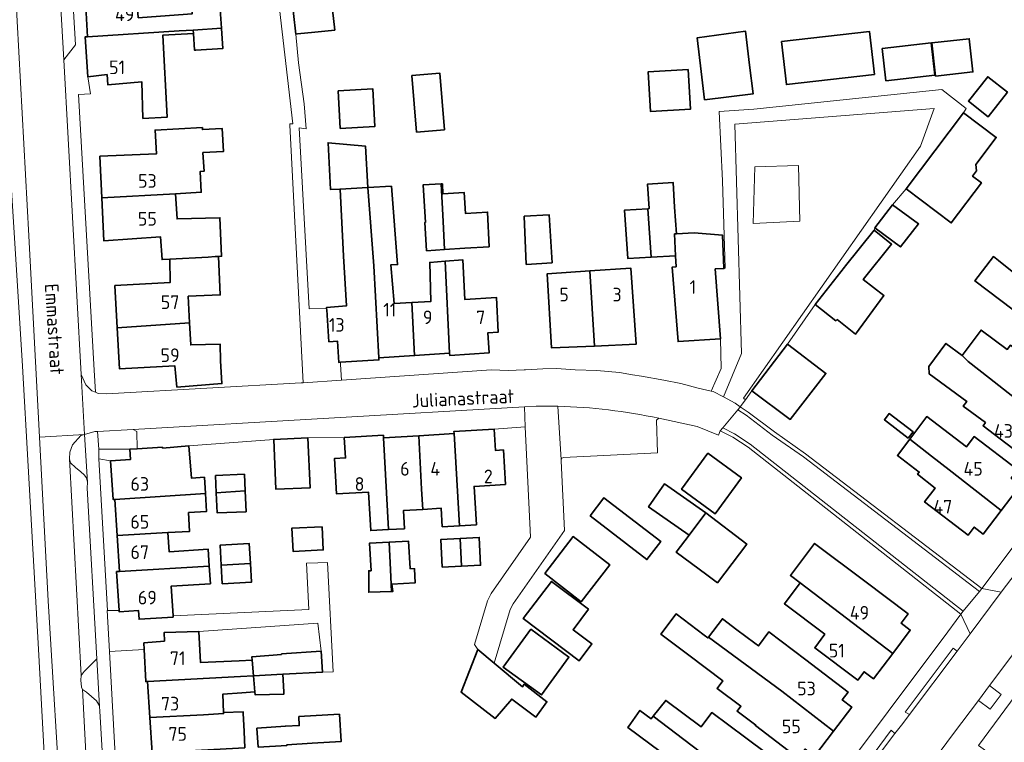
# Model space of a CAD drawing. Header units: metres. Extents: x 245598 to 248629, y 478632 to 481821.
# Tile 38 of 122: x 247546 to 247676, y 479327 to 479422. Entities that reach past the tile are written whole.
import ezdxf
from ezdxf.enums import TextEntityAlignment as Align

# ---------------------------------------------------------------- set-up
doc = ezdxf.new("R2010")
doc.units = ezdxf.units.M
for name, color, linetype, lineweight in [('B-XX-GR-GROENVOORZIENING-GV', 80, 'Continuous', 18), ('B-XX-IE-TERREINAFSCHEIDING_KUNSTMATIG_HEKWERK-G', 20, 'IE-TERREINAFSCHEIDING-KUNSTMATIG', 18), ('B-XX-OG-BEBOUWING-GV', 7, 'Continuous', 35), ('B-XX-OG-BEBOUWING-T18', 10, 'Continuous', 18), ('B-XX-OG-BEBOUWING_LOODS-GV', 7, 'Continuous', 35), ('B-XX-OG-TERREIN_ERF-GV', 7, 'Continuous', 18), ('B-XX-OG-TOPOGRAFIE-T18', 10, 'Continuous', 18), ('B-XX-VH-ONVERHARD-GV', 252, 'Continuous', 18), ('B-XX-VH-VERHARDING_GESLOTEN-GV', 252, 'Continuous', 18), ('B-XX-VH-VERHARDING_OPEN-GV', 252, 'Continuous', 18)]:
    doc.layers.add(name, color=color, linetype=linetype, lineweight=lineweight)
doc.styles.add('NLCS-ISO-M-T18', font='NLCS-ISO.ttf', dxfattribs={"height": 1.8})
doc.linetypes.add('IE-TERREINAFSCHEIDING-KUNSTMATIG', pattern='A,4,[82,NLCS.SHX,S=0.75,R=90,X=0,Y=0],4,-2', length=10)

msp = doc.modelspace()

# ---------------------------------------------------------------- linework, layer by layer
at = {"layer": 'B-XX-GR-GROENVOORZIENING-GV'}
for points in [[(247661.356, 479397.867), (247663.139, 479399.97), (247670.712, 479410.015), (247671.089, 479410.578), (247667.864, 479413.072), (247643.067, 479410.489), (247638.456, 479410.156), (247638.911, 479401), (247639.267, 479389.511), (247639.098, 479389.492), (247639.1, 479389.44), (247637.956, 479389.387), (247638.63, 479380.158), (247638.756, 479376.267), (247637.422, 479373.256), (247637.667, 479373.2), (247639.056, 479372.511), (247641.403, 479378.227), (247640.564, 479408.505), (247666.877, 479410.575), (247665.066, 479405.601), (247641.666, 479372.335), (247641.933, 479372.127), (247642.767, 479373.289), (247647.478, 479379.478), (247651.156, 479384.678), (247655.033, 479389.633), (247655.167, 479389.8), (247658.933, 479394.493), (247659.011, 479394.822)], [(247641.666, 479372.335), (247665.066, 479405.601), (247666.877, 479410.575), (247640.564, 479408.505), (247641.403, 479378.227), (247639.056, 479372.511), (247640.589, 479371.667), (247641.267, 479371.2), (247641.933, 479372.127)], [(247649.138, 479395.678), (247642.968, 479395.407), (247643.172, 479402.884), (247648.933, 479403.039)], [(247669.889, 479338.953), (247669.37, 479339.349), (247663.045, 479330.881), (247663.592, 479330.572)], [(247672.692, 479332.431), (247674.252, 479331.255), (247675.702, 479333.211), (247674.166, 479334.391)], [(247683.53, 479331.784), (247679.04, 479335.079), (247672.694, 479326.494), (247673.335, 479326.019), (247677.009, 479323.187), (247677.247, 479323.563), (247677.465, 479323.906)], [(247661.684, 479328.047), (247661.174, 479328.52), (247655.803, 479321.227), (247656.243, 479320.879)]]:
    msp.add_lwpolyline(points, close=True, dxfattribs=at)
at = {"layer": 'B-XX-IE-TERREINAFSCHEIDING_KUNSTMATIG_HEKWERK-G'}
for points in [[(247671.089, 479410.578), (247667.864, 479413.072), (247643.067, 479410.489)], [(247638.911, 479401), (247638.456, 479410.156)], [(247670.712, 479410.015), (247671.089, 479410.578)], [(247639.098, 479389.492), (247639.267, 479389.511), (247638.911, 479401)]]:
    msp.add_lwpolyline(points, dxfattribs=at)
at = {"layer": 'B-XX-OG-BEBOUWING-GV'}
for points in [[(247569.055, 479420.928), (247572.768, 479421.167), (247572.613, 479423.625), (247568.899, 479423.39), (247568.919, 479423.067), (247567.089, 479422.935), (247561.79, 479422.552), (247561.628, 479425.262), (247554.812, 479424.79), (247555.097, 479420.03), (247567.179, 479420.807)], [(247585.04, 479426.132), (247581.967, 479425.867), (247582.6, 479420.389), (247582.8, 479420.411), (247585.111, 479420.656), (247587.733, 479420.911), (247587.122, 479426.311)], [(247569.085, 479420.453), (247569.055, 479420.928), (247567.179, 479420.807), (247555.097, 479420.03), (247554.782, 479420.009), (247555.128, 479414.76), (247557.688, 479415.039), (247557.802, 479413.679), (247562.288, 479414.083), (247562.402, 479409.255), (247565.597, 479409.417), (247565.048, 479420.248)], [(247569.055, 479420.928), (247569.085, 479420.453), (247569.224, 479418.252), (247569.41, 479418.264), (247572.938, 479418.487), (247572.772, 479421.109), (247572.768, 479421.167)], [(247642.5, 479416.289), (247641.956, 479420.756), (247635.589, 479419.9), (247636.111, 479415.456), (247636.541, 479411.712), (247642.957, 479412.483)], [(247646.714, 479419.411), (247647.363, 479413.73), (247658.968, 479415.056), (247658.319, 479420.737)], [(247660.001, 479418.494), (247660.476, 479414.234), (247666.944, 479414.955), (247666.468, 479419.216)], [(247666.544, 479419.229), (247667.048, 479414.844), (247671.965, 479415.398), (247671.477, 479419.774)], [(247597.911, 479414.945), (247598.536, 479407.458), (247602.207, 479407.764), (247601.582, 479415.251)], [(247634.378, 479415.733), (247629.111, 479415.411), (247629.433, 479410.167), (247634.711, 479410.489)], [(247676.524, 479412.711), (247673.921, 479414.76), (247671.382, 479411.537), (247673.985, 479409.487)], [(247588.184, 479412.898), (247588.457, 479407.945), (247593.042, 479408.197), (247592.77, 479413.15)], [(247663.139, 479399.97), (247669.106, 479395.472), (247673.094, 479400.763), (247671.92, 479401.648), (247672.427, 479402.319), (247672.358, 479403.189), (247675.043, 479406.751), (247670.712, 479410.015)], [(247556.987, 479398.782), (247566.71, 479399.32), (247570.116, 479399.503), (247569.968, 479402.254), (247570.495, 479402.275), (247570.321, 479404.714), (247570.32, 479404.752), (247573.029, 479404.888), (247572.877, 479407.908), (247570.261, 479407.776), (247570.256, 479408.05), (247564.018, 479407.717), (247564.185, 479404.579), (247556.726, 479404.261)], [(247588.438, 479399.929), (247592.104, 479400.128), (247591.807, 479405.587), (247586.851, 479406.047), (247587.187, 479399.861)], [(247601.782, 479400.603), (247599.389, 479400.489), (247599.698, 479395.525), (247599.631, 479395.521), (247599.862, 479391.791), (247602.211, 479391.943), (247602.027, 479395.652)], [(247601.782, 479400.603), (247602.027, 479395.652), (247602.211, 479391.943), (247604.897, 479392.117), (247608.111, 479392.311), (247607.911, 479396.9), (247605, 479396.689), (247604.811, 479399.489), (247602.011, 479399.3), (247601.944, 479400.611)], [(247629.062, 479397.34), (247629.501, 479390.935), (247632.732, 479391.129), (247632.598, 479394.018), (247632.826, 479394.029), (247632.6, 479397.533), (247632.388, 479400.815), (247629.02, 479400.598), (247629.229, 479397.349)], [(247566.71, 479399.32), (247556.987, 479398.782), (247557.258, 479393.085), (247564.747, 479393.617), (247564.931, 479390.616), (247565.953, 479390.674), (247571.044, 479390.961), (247571.928, 479391.011), (247572.382, 479391.034), (247572.791, 479391.054), (247572.584, 479396.144), (247566.925, 479395.99)], [(247592.104, 479400.128), (247588.438, 479399.929), (247588.868, 479391.087), (247589.28, 479384.498), (247586.649, 479384.3), (247586.659, 479384.168), (247586.673, 479383.968), (247586.952, 479379.774), (247588.096, 479379.85), (247588.256, 479377.047), (247588.47, 479377.061), (247593.554, 479377.384), (247593.541, 479377.634), (247592.881, 479389.804)], [(247592.881, 479389.804), (247593.541, 479377.634), (247598.262, 479377.957), (247597.904, 479384.954), (247595.591, 479384.825), (247595.157, 479389.932), (247596.019, 479389.961), (247595.216, 479400.314), (247592.104, 479400.128)], [(247629.501, 479390.935), (247629.062, 479397.34), (247625.989, 479397.156), (247626.433, 479390.756)], [(247659.011, 479394.822), (247662.411, 479392.3), (247664.789, 479395.322), (247661.356, 479397.867)], [(247616.422, 479390.189), (247616.044, 479396.511), (247612.744, 479396.333), (247613.011, 479389.989)], [(247632.799, 479389.662), (247632.293, 479389.63), (247633.047, 479379.805), (247638.63, 479380.158), (247637.956, 479389.387), (247639.1, 479389.44), (247639.098, 479389.492), (247638.896, 479393.865), (247635.196, 479394.138), (247632.826, 479394.029), (247632.598, 479394.018), (247632.732, 479391.129)], [(247658.933, 479394.493), (247655.167, 479389.8), (247655.033, 479389.633), (247651.156, 479384.678), (247653.867, 479382.556), (247654.033, 479382.7), (247656.456, 479380.789), (247660.233, 479385.867), (247657.497, 479387.991), (247661.233, 479392.648)], [(247559.018, 479381.619), (247568.573, 479382.262), (247568.384, 479385.793), (247572.621, 479385.954), (247572.382, 479391.034), (247571.928, 479391.011), (247571.044, 479390.961), (247565.953, 479390.674), (247566.012, 479387.607), (247558.714, 479387.201)], [(247602.889, 479378.274), (247602.288, 479390.402), (247600.281, 479390.241), (247600.432, 479385.094), (247597.904, 479384.954), (247598.262, 479377.957)], [(247602.288, 479390.402), (247602.889, 479378.274), (247602.904, 479377.977), (247608.113, 479378.308), (247607.924, 479380.936), (247609.319, 479381.051), (247609.072, 479385.63), (247604.902, 479385.374), (247604.644, 479390.59)], [(247681.938, 479385.277), (247679.087, 479387.492), (247678.927, 479387.622), (247675.356, 479390.522), (247674.691, 479391.026), (247672.244, 479387.799), (247682.146, 479380.29), (247681.162, 479379.005), (247686.78, 479374.698), (247687.548, 479375.703), (247688.801, 479374.743), (247691.299, 479378.004), (247684.464, 479383.314)], [(247621.39, 479389.126), (247615.788, 479388.749), (247616.364, 479378.955), (247621.999, 479379.206)], [(247621.39, 479389.126), (247621.999, 479379.206), (247627.499, 479379.451), (247626.812, 479389.491)], [(247572.667, 479377.238), (247572.603, 479379.475), (247568.728, 479379.364), (247568.573, 479382.262), (247559.018, 479381.619), (247559.313, 479376.204), (247566.611, 479376.609), (247566.895, 479373.801), (247572.848, 479374.25)], [(247679.772, 479377.189), (247676.912, 479379.307), (247676.503, 479378.755), (247673.046, 479381.316), (247670.554, 479377.953), (247671.358, 479377.149), (247674.181, 479374.956), (247676.631, 479373.052), (247682.757, 479368.292), (247686.115, 479372.715), (247679.937, 479377.406)], [(247647.478, 479379.478), (247642.767, 479373.289), (247647.833, 479369.533), (247652.556, 479375.6)], [(247673.633, 479369.104), (247673.31, 479368.678), (247679.489, 479363.987), (247682.757, 479368.292), (247676.631, 479373.052), (247674.181, 479374.956), (247671.358, 479377.149), (247670.554, 479377.953), (247668.399, 479379.55), (247666.148, 479376.512), (247666.217, 479375.551), (247671.146, 479371.899), (247670.69, 479371.284)], [(247663.422, 479367.067), (247664.067, 479367.9), (247660.933, 479370.289), (247660.289, 479369.489)], [(247675.708, 479357.521), (247678.239, 479360.847), (247677.038, 479361.76), (247677.896, 479362.886), (247672.152, 479367.258), (247671.13, 479365.915), (247665.895, 479369.888), (247665.237, 479369.021), (247663.632, 479366.905), (247666.485, 479364.688), (247668.817, 479362.876)], [(247608.782, 479368.217), (247603.466, 479367.93), (247603.5, 479367.649), (247604.185, 479355.487), (247606.426, 479355.619), (247606.127, 479360.689), (247610.268, 479360.933), (247610, 479365.487), (247608.947, 479365.425)], [(247584.198, 479367.085), (247579.681, 479366.882), (247579.977, 479360.295), (247584.494, 479360.499)], [(247594.806, 479354.977), (247594.159, 479367.099), (247594.155, 479367.428), (247588.994, 479367.125), (247589.152, 479364.445), (247587.692, 479364.358), (247587.967, 479359.689), (247592.173, 479359.937), (247592.474, 479354.839)], [(247598.817, 479367.373), (247594.159, 479367.099), (247594.806, 479354.977), (247596.934, 479355.102), (247596.793, 479357.495), (247599.351, 479357.648), (247599.189, 479360.335)], [(247598.817, 479367.373), (247599.189, 479360.335), (247599.351, 479357.648), (247601.787, 479357.793), (247601.931, 479355.354), (247604.185, 479355.487), (247603.5, 479367.649)], [(247663.632, 479366.905), (247662.009, 479364.764), (247664.887, 479362.581), (247664.658, 479362.287), (247666.987, 479360.47), (247665.593, 479358.638), (247671.35, 479354.256), (247672.144, 479355.301), (247673.331, 479354.397), (247675.708, 479357.521), (247668.817, 479362.876), (247666.485, 479364.688)], [(247564.985, 479365.745), (247564.978, 479365.856), (247561.651, 479365.644), (247560.699, 479365.583), (247560.786, 479364.234), (247558.146, 479364.065), (247558.472, 479358.958), (247558.701, 479358.972), (247570.664, 479359.745), (247570.526, 479361.894), (247568.818, 479361.784), (247568.486, 479366.021)], [(247636.962, 479365.048), (247633.517, 479360.306), (247637.966, 479357.072), (247641.412, 479361.815)], [(247575.898, 479360.083), (247575.802, 479362.275), (247572, 479362.11), (247572.099, 479359.837)], [(247634.514, 479354.261), (247636.589, 479357), (247636.733, 479357.2), (247631.264, 479361.02), (247629.156, 479358.002)], [(247568.422, 479357.217), (247570.816, 479357.37), (247570.664, 479359.745), (247558.701, 479358.972), (247559.007, 479354.194), (247565.709, 479354.582), (247568.564, 479354.747)], [(247572.099, 479359.837), (247572.216, 479357.172), (247576.018, 479357.338), (247575.898, 479360.083)], [(247621.437, 479356.804), (247628.944, 479351.031), (247630.773, 479353.409), (247623.266, 479359.182)], [(247638.256, 479347.967), (247642.111, 479353.067), (247636.733, 479357.2), (247636.589, 479357), (247634.514, 479354.261), (247632.8, 479352), (247636.833, 479349.022)], [(247565.709, 479354.582), (247559.007, 479354.194), (247559.31, 479349.461), (247571.17, 479350.171), (247571.028, 479352.392), (247565.87, 479352.062)], [(247604.485, 479350.155), (247604.279, 479353.814), (247601.738, 479353.686), (247601.922, 479350.026)], [(247604.279, 479353.814), (247604.485, 479350.155), (247606.989, 479350.281), (247606.805, 479353.941)], [(247615.451, 479349.199), (247620.255, 479345.463), (247624.027, 479350.313), (247619.224, 479354.049)], [(247572.743, 479350.265), (247576.592, 479350.495), (247576.45, 479353.125), (247572.6, 479352.918)], [(247595.088, 479349.689), (247594.894, 479353.317), (247592.319, 479353.171), (247592.526, 479349.544), (247592.211, 479349.556), (247592.211, 479346.711), (247595.242, 479346.796)], [(247595.242, 479346.796), (247595.389, 479346.8), (247595.289, 479347.767), (247598.344, 479347.933), (247598.267, 479349.811), (247597.668, 479349.836), (247597.462, 479353.463), (247594.894, 479353.317), (247595.088, 479349.689)], [(247657.71, 479348.169), (247651.074, 479353.165), (247647.883, 479348.927), (247649.172, 479347.957), (247661.379, 479338.634), (247663.702, 479341.721), (247662.491, 479342.632), (247663.422, 479343.869)], [(247559.31, 479349.461), (247559.175, 479349.453), (247558.938, 479349.438), (247559.267, 479344.3), (247559.279, 479344.116), (247561.837, 479344.28), (247561.91, 479343.135), (247566.397, 479343.422), (247566.387, 479343.586), (247566.136, 479347.504), (247571.32, 479347.836), (247571.17, 479350.171)], [(247572.743, 479350.265), (247572.874, 479347.826), (247576.724, 479348.033), (247576.592, 479350.495)], [(247621.217, 479344.464), (247616.334, 479348.149), (247612.617, 479343.224), (247619.991, 479337.659), (247621.675, 479339.89), (247619.184, 479341.769)], [(247652.43, 479341.155), (247651.101, 479339.389), (247656.781, 479335.113), (247657.611, 479336.216), (247658.855, 479335.28), (247661.379, 479338.634), (247649.172, 479347.957), (247647.082, 479345.181)], [(247634.486, 479338.394), (247638.955, 479335.029), (247638.196, 479334.021), (247641.336, 479331.658), (247640.851, 479331.013), (247643.305, 479329.166), (247643.266, 479329.115), (247648.887, 479324.809), (247649.806, 479326.01), (247651.039, 479325.066), (247653.568, 479328.368), (247646.734, 479333.642), (247637.089, 479340.801), (247637, 479340.683), (247636.496, 479341.063), (247632.805, 479343.846), (247630.794, 479341.175)], [(247653.568, 479328.368), (247655.987, 479331.525), (247654.715, 479332.499), (247655.493, 479333.514), (247649.911, 479337.79), (247645.029, 479341.466), (247643.65, 479339.634), (247643.205, 479339.969), (247640.828, 479341.759), (247638.902, 479343.209), (247637.089, 479340.801), (247646.734, 479333.642)], [(247575.282, 479335.583), (247577.016, 479335.676), (247576.846, 479337.742), (247575.12, 479337.675), (247570.011, 479337.453), (247569.775, 479341.537), (247565.214, 479341.38), (247565.252, 479340.266), (247562.55, 479340.019), (247562.59, 479339.169), (247562.789, 479334.916), (247563.034, 479334.928)], [(247613.61, 479341.819), (247609.975, 479336.823), (247615.011, 479333.159), (247618.646, 479338.156)], [(247580.712, 479338.472), (247576.808, 479338.203), (247576.846, 479337.742), (247577.016, 479335.676), (247580.867, 479335.882), (247586.125, 479336.163), (247585.922, 479338.933), (247580.705, 479338.577)], [(247614.271, 479330.2), (247615.748, 479332.263), (247612.735, 479334.562), (247612.5, 479334.233), (247608.785, 479337.339), (247606.6, 479339.167), (247604.411, 479333.533), (247608.9, 479330.056), (247611.106, 479332.615)], [(247570.391, 479330.545), (247573.06, 479330.683), (247573.052, 479330.837), (247572.949, 479333.242), (247575.448, 479333.434), (247577.192, 479333.545), (247577.016, 479335.676), (247575.282, 479335.583), (247563.034, 479334.928), (247563.342, 479330.181)], [(247581.006, 479333.567), (247580.867, 479335.882), (247577.016, 479335.676), (247577.192, 479333.545), (247577.222, 479333.185), (247581.023, 479333.275)], [(247642.006, 479327.481), (247637.517, 479330.833), (247636.12, 479328.963), (247631.433, 479332.433), (247629.76, 479330.348), (247638.939, 479323.374), (247645.777, 479318.103), (247648.048, 479321.143), (247646.826, 479322.055), (247647.7, 479323.227)], [(247573.052, 479330.837), (247573.06, 479330.683), (247570.391, 479330.545), (247563.342, 479330.181), (247563.645, 479325.513), (247575.859, 479326.173), (247575.776, 479328.325), (247575.644, 479330.742), (247575.633, 479330.943)], [(247577.619, 479326.268), (247581.404, 479326.472), (247581.398, 479326.556), (247584.733, 479326.767), (247588.567, 479327), (247588.344, 479330.611), (247583.011, 479330.3), (247583.044, 479329.1), (247581.228, 479329.044), (247581.229, 479329.023), (247577.448, 479328.764)], [(247626.778, 479329.356), (247626.433, 479328.867), (247635.111, 479322.4), (247634.6, 479321.8), (247636.629, 479320.282), (247635.503, 479318.774), (247641.154, 479314.552), (247641.998, 479315.682), (247643.263, 479314.737), (247645.777, 479318.103), (247638.939, 479323.374), (247629.76, 479330.348), (247629.489, 479330.011), (247628.022, 479331.111)]]:
    msp.add_lwpolyline(points, close=True, dxfattribs=at)
at = {"layer": 'B-XX-OG-BEBOUWING_LOODS-GV'}
msp.add_lwpolyline([(247586.056, 479355.364), (247582.067, 479355.163), (247582.222, 479352.089), (247586.211, 479352.291)], close=True, dxfattribs=at)
at = {"layer": 'B-XX-OG-TERREIN_ERF-GV'}
for points in [[(247572.613, 479423.625), (247572.768, 479421.167), (247572.772, 479421.109), (247572.938, 479418.487), (247569.41, 479418.264), (247569.224, 479418.252), (247569.085, 479420.453), (247565.048, 479420.248), (247565.597, 479409.417), (247562.402, 479409.255), (247562.288, 479414.083), (247557.802, 479413.679), (247557.688, 479415.039), (247555.128, 479414.76), (247555.511, 479412.5), (247553.9, 479412.4), (247555.989, 479376.033), (247556.138, 479373.112), (247556.489, 479372.956), (247557.567, 479372.889), (247558.4, 479372.967), (247583.311, 479374.333), (247583.544, 479374.356), (247581.8, 479408.356), (247581.789, 479408.556), (247582.211, 479408.533), (247578.349, 479442.006)], [(247587.122, 479426.311), (247587.733, 479420.911), (247585.111, 479420.656), (247582.8, 479420.411), (247582.6, 479420.389), (247582.967, 479416.589), (247583.7, 479411.2), (247583.944, 479407.889), (247583.044, 479408), (247584.367, 479384.1), (247586.659, 479384.168), (247586.649, 479384.3), (247589.28, 479384.498), (247588.868, 479391.087), (247588.438, 479399.929), (247587.187, 479399.861), (247586.851, 479406.047), (247591.807, 479405.587), (247592.104, 479400.128), (247595.216, 479400.314), (247596.019, 479389.961), (247595.157, 479389.932), (247595.591, 479384.825), (247597.904, 479384.954), (247600.432, 479385.094), (247600.281, 479390.241), (247602.288, 479390.402), (247604.644, 479390.59), (247604.902, 479385.374), (247609.072, 479385.63), (247609.319, 479381.051), (247607.924, 479380.936), (247608.113, 479378.308), (247602.904, 479377.977), (247602.889, 479378.274), (247598.262, 479377.957), (247593.541, 479377.634), (247593.554, 479377.384), (247588.47, 479377.061), (247588.489, 479376.767), (247588.622, 479374.7), (247608.444, 479376.067), (247610.644, 479375.967), (247612.722, 479376.056), (247612.933, 479376.067), (247615.211, 479376.189), (247617, 479376.256), (247619.467, 479376.089), (247622.344, 479375.967), (247625.333, 479375.7), (247627.033, 479375.422), (247628.244, 479375.233), (247631.167, 479374.689), (247633.433, 479374.267), (247635.689, 479373.667), (247637.422, 479373.256), (247638.756, 479376.267), (247638.63, 479380.158), (247633.047, 479379.805), (247632.293, 479389.63), (247632.799, 479389.662), (247632.732, 479391.129), (247629.501, 479390.935), (247626.433, 479390.756), (247625.989, 479397.156), (247629.062, 479397.34), (247629.229, 479397.349), (247629.02, 479400.598), (247632.388, 479400.815), (247632.6, 479397.533), (247632.826, 479394.029), (247635.196, 479394.138), (247638.896, 479393.865), (247639.098, 479389.492), (247639.267, 479389.511), (247638.911, 479401), (247638.456, 479410.156), (247643.067, 479410.489), (247667.864, 479413.072), (247671.089, 479410.578), (247670.712, 479410.015), (247675.043, 479406.751), (247672.358, 479403.189), (247672.427, 479402.319), (247671.92, 479401.648), (247673.094, 479400.763), (247669.106, 479395.472), (247663.139, 479399.97), (247661.356, 479397.867), (247664.789, 479395.322), (247662.411, 479392.3), (247659.011, 479394.822), (247658.933, 479394.493), (247661.233, 479392.648), (247657.497, 479387.991), (247660.233, 479385.867), (247656.456, 479380.789), (247654.033, 479382.7), (247653.867, 479382.556), (247651.156, 479384.678), (247647.478, 479379.478), (247652.556, 479375.6), (247647.833, 479369.533), (247642.767, 479373.289), (247641.933, 479372.127), (247641.267, 479371.2), (247642.311, 479370.489), (247645.767, 479367.867), (247649.889, 479365), (247673.156, 479347.2), (247682.622, 479359.767)], [(247532.814, 479315.344), (247549.866, 479316.511), (247548.611, 479339.189), (247547.267, 479363.356), (247546.533, 479376.556), (247544.944, 479401.956)], [(247654.589, 479322.711), (247660.156, 479330.122), (247661.4, 479331.789), (247668.033, 479340.633), (247670.367, 479343.8), (247642.289, 479365.856), (247640.267, 479367.189), (247638.711, 479367.978), (247638.622, 479368.022), (247638.384, 479367.439), (247635.591, 479368.575), (247630.491, 479369.689), (247630.193, 479369.404), (247630.348, 479365.126), (247617.942, 479364.491)], [(247615.748, 479332.263), (247614.271, 479330.2), (247611.106, 479332.615), (247608.9, 479330.056), (247604.411, 479333.533), (247606.6, 479339.167), (247606.185, 479339.815), (247607.906, 479345.572), (247608.375, 479346.555), (247613.567, 479354.002), (247612.848, 479368.543), (247612.311, 479368.5), (247608.782, 479368.217), (247608.947, 479365.425), (247610, 479365.487), (247610.268, 479360.933), (247606.127, 479360.689), (247606.426, 479355.619), (247604.185, 479355.487), (247601.931, 479355.354), (247601.787, 479357.793), (247599.351, 479357.648), (247596.793, 479357.495), (247596.934, 479355.102), (247594.806, 479354.977), (247592.474, 479354.839), (247592.173, 479359.937), (247587.967, 479359.689), (247587.692, 479364.358), (247589.152, 479364.445), (247588.994, 479367.125), (247584.198, 479367.085), (247584.494, 479360.499), (247579.977, 479360.295), (247579.681, 479366.882), (247568.486, 479366.021), (247568.818, 479361.784), (247570.526, 479361.894), (247570.664, 479359.745), (247570.816, 479357.37), (247568.422, 479357.217), (247568.564, 479354.747), (247565.709, 479354.582), (247565.87, 479352.062), (247571.028, 479352.392), (247571.17, 479350.171), (247571.32, 479347.836), (247566.136, 479347.504), (247566.387, 479343.586), (247584.3, 479344.433), (247584, 479350.533), (247585.5, 479350.589), (247586.779, 479350.627), (247587.544, 479336.211), (247586.125, 479336.163), (247580.867, 479335.882), (247581.006, 479333.567), (247581.023, 479333.275), (247577.222, 479333.185), (247577.192, 479333.545), (247575.448, 479333.434), (247572.949, 479333.242), (247573.052, 479330.837), (247575.633, 479330.943), (247575.644, 479330.742), (247575.776, 479328.325), (247575.859, 479326.173)], [(247617.625, 479364.068), (247618.079, 479354.879), (247611.263, 479345.177), (247610.901, 479344.418), (247608.785, 479337.339), (247612.5, 479334.233), (247612.735, 479334.562), (247615.748, 479332.263)], [(247648.887, 479324.809), (247643.266, 479329.115), (247643.305, 479329.166), (247640.851, 479331.013), (247641.336, 479331.658), (247638.196, 479334.021), (247638.955, 479335.029), (247634.486, 479338.394), (247630.794, 479341.175), (247632.805, 479343.846), (247636.496, 479341.063), (247637, 479340.683), (247637.089, 479340.801), (247638.902, 479343.209), (247640.828, 479341.759), (247643.205, 479339.969), (247643.65, 479339.634), (247645.029, 479341.466), (247649.911, 479337.79), (247655.493, 479333.514), (247654.715, 479332.499), (247655.987, 479331.525), (247653.568, 479328.368), (247651.039, 479325.066)], [(247577.619, 479326.268), (247577.448, 479328.764), (247581.229, 479329.023), (247581.228, 479329.044), (247583.044, 479329.1), (247583.011, 479330.3), (247588.344, 479330.611), (247588.567, 479327), (247584.733, 479326.767)]]:
    msp.add_lwpolyline(points, dxfattribs=at)
for points in [[(247641.956, 479420.756), (247642.5, 479416.289), (247642.957, 479412.483), (247636.541, 479411.712), (247636.111, 479415.456), (247635.589, 479419.9)], [(247646.714, 479419.411), (247658.319, 479420.737), (247658.968, 479415.056), (247647.363, 479413.73)], [(247660.001, 479418.494), (247666.468, 479419.216), (247666.944, 479414.955), (247660.476, 479414.234)], [(247666.544, 479419.229), (247671.477, 479419.774), (247671.965, 479415.398), (247667.048, 479414.844)], [(247597.911, 479414.945), (247601.582, 479415.251), (247602.207, 479407.764), (247598.536, 479407.458)], [(247634.378, 479415.733), (247634.711, 479410.489), (247629.433, 479410.167), (247629.111, 479415.411)], [(247676.524, 479412.711), (247673.985, 479409.487), (247671.382, 479411.537), (247673.921, 479414.76)], [(247588.184, 479412.898), (247592.77, 479413.15), (247593.042, 479408.197), (247588.457, 479407.945)], [(247568.728, 479379.364), (247572.603, 479379.475), (247572.667, 479377.238), (247572.848, 479374.25), (247566.895, 479373.801), (247566.611, 479376.609), (247559.313, 479376.204), (247559.018, 479381.619), (247558.714, 479387.201), (247566.012, 479387.607), (247565.953, 479390.674), (247564.931, 479390.616), (247564.747, 479393.617), (247557.258, 479393.085), (247556.987, 479398.782), (247556.726, 479404.261), (247564.185, 479404.579), (247564.018, 479407.717), (247570.256, 479408.05), (247570.261, 479407.776), (247572.877, 479407.908), (247573.029, 479404.888), (247570.32, 479404.752), (247570.321, 479404.714), (247570.495, 479402.275), (247569.968, 479402.254), (247570.116, 479399.503), (247566.71, 479399.32), (247566.925, 479395.99), (247572.584, 479396.144), (247572.791, 479391.054), (247572.382, 479391.034), (247572.621, 479385.954), (247568.384, 479385.793), (247568.573, 479382.262)], [(247599.698, 479395.525), (247599.389, 479400.489), (247601.782, 479400.603), (247601.944, 479400.611), (247602.011, 479399.3), (247604.811, 479399.489), (247605, 479396.689), (247607.911, 479396.9), (247608.111, 479392.311), (247604.897, 479392.117), (247602.211, 479391.943), (247599.862, 479391.791), (247599.631, 479395.521)], [(247616.422, 479390.189), (247613.011, 479389.989), (247612.744, 479396.333), (247616.044, 479396.511)], [(247675.356, 479390.522), (247678.927, 479387.622), (247680.507, 479389.74), (247680.646, 479389.639), (247683.565, 479387.518), (247683.755, 479387.796), (247686.371, 479385.802), (247687.824, 479387.698), (247693.376, 479383.442), (247692.573, 479382.394), (247693.89, 479381.386), (247691.299, 479378.004), (247688.801, 479374.743), (247687.548, 479375.703), (247686.78, 479374.698), (247681.162, 479379.005), (247682.146, 479380.29), (247672.244, 479387.799), (247674.691, 479391.026)], [(247621.39, 479389.126), (247626.812, 479389.491), (247627.499, 479379.451), (247621.999, 479379.206), (247616.364, 479378.955), (247615.788, 479388.749)], [(247682.757, 479368.292), (247679.489, 479363.987), (247673.31, 479368.678), (247673.633, 479369.104), (247670.69, 479371.284), (247671.146, 479371.899), (247666.217, 479375.551), (247666.148, 479376.512), (247668.399, 479379.55), (247670.554, 479377.953), (247673.046, 479381.316), (247676.503, 479378.755), (247676.912, 479379.307), (247679.772, 479377.189), (247679.937, 479377.406), (247686.115, 479372.715)], [(247663.422, 479367.067), (247660.289, 479369.489), (247660.933, 479370.289), (247664.067, 479367.9)], [(247671.13, 479365.915), (247672.152, 479367.258), (247677.896, 479362.886), (247677.038, 479361.76), (247678.239, 479360.847), (247675.708, 479357.521), (247673.331, 479354.397), (247672.144, 479355.301), (247671.35, 479354.256), (247665.593, 479358.638), (247666.987, 479360.47), (247664.658, 479362.287), (247664.887, 479362.581), (247662.009, 479364.764), (247663.632, 479366.905), (247665.237, 479369.021), (247665.895, 479369.888)], [(247560.699, 479365.583), (247556.581, 479365.606), (247556.589, 479364.3), (247558.146, 479364.065), (247560.786, 479364.234)], [(247558.146, 479364.065), (247556.589, 479364.3), (247557.733, 479344.3), (247559.267, 479344.3), (247558.938, 479349.438), (247559.175, 479349.453), (247559.31, 479349.461), (247559.007, 479354.194), (247558.701, 479358.972), (247558.472, 479358.958)], [(247636.962, 479365.048), (247641.412, 479361.815), (247637.966, 479357.072), (247633.517, 479360.306)], [(247576.018, 479357.338), (247572.216, 479357.172), (247572.099, 479359.837), (247572, 479362.11), (247575.802, 479362.275), (247575.898, 479360.083)], [(247636.733, 479357.2), (247642.111, 479353.067), (247638.256, 479347.967), (247636.833, 479349.022), (247632.8, 479352), (247634.514, 479354.261), (247629.156, 479358.002), (247631.264, 479361.02)], [(247621.437, 479356.804), (247623.266, 479359.182), (247630.773, 479353.409), (247628.944, 479351.031)], [(247586.211, 479352.291), (247582.222, 479352.089), (247582.067, 479355.163), (247586.056, 479355.364)], [(247604.485, 479350.155), (247601.922, 479350.026), (247601.738, 479353.686), (247604.279, 479353.814), (247606.805, 479353.941), (247606.989, 479350.281)], [(247615.451, 479349.199), (247619.224, 479354.049), (247624.027, 479350.313), (247620.255, 479345.463)], [(247576.592, 479350.495), (247576.724, 479348.033), (247572.874, 479347.826), (247572.743, 479350.265), (247572.6, 479352.918), (247576.45, 479353.125)], [(247597.668, 479349.836), (247598.267, 479349.811), (247598.344, 479347.933), (247595.289, 479347.767), (247595.389, 479346.8), (247595.242, 479346.796), (247592.211, 479346.711), (247592.211, 479349.556), (247592.526, 479349.544), (247592.319, 479353.171), (247594.894, 479353.317), (247597.462, 479353.463)], [(247661.379, 479338.634), (247658.855, 479335.28), (247657.611, 479336.216), (247656.781, 479335.113), (247651.101, 479339.389), (247652.43, 479341.155), (247647.082, 479345.181), (247649.172, 479347.957), (247647.883, 479348.927), (247651.074, 479353.165), (247657.71, 479348.169), (247663.422, 479343.869), (247662.491, 479342.632), (247663.702, 479341.721)], [(247621.217, 479344.464), (247619.184, 479341.769), (247621.675, 479339.89), (247619.991, 479337.659), (247612.617, 479343.224), (247616.334, 479348.149)], [(247585.922, 479338.933), (247585.5, 479342.611), (247569.775, 479341.537), (247570.011, 479337.453), (247575.12, 479337.675), (247576.846, 479337.742), (247576.808, 479338.203), (247580.712, 479338.472), (247580.705, 479338.577)], [(247613.61, 479341.819), (247618.646, 479338.156), (247615.011, 479333.159), (247609.975, 479336.823)], [(247559.057, 479319.631), (247563.657, 479319.988), (247563.325, 479325.495), (247563.645, 479325.513), (247563.342, 479330.181), (247563.034, 479334.928), (247562.789, 479334.916), (247562.59, 479339.169), (247558.007, 479338.878)], [(247636.629, 479320.282), (247634.6, 479321.8), (247635.111, 479322.4), (247626.433, 479328.867), (247626.778, 479329.356), (247628.022, 479331.111), (247629.489, 479330.011), (247629.76, 479330.348), (247631.433, 479332.433), (247636.12, 479328.963), (247637.517, 479330.833), (247642.006, 479327.481), (247647.7, 479323.227), (247646.826, 479322.055), (247648.048, 479321.143), (247645.777, 479318.103), (247643.263, 479314.737), (247641.998, 479315.682), (247641.154, 479314.552), (247635.503, 479318.774)]]:
    msp.add_lwpolyline(points, close=True, dxfattribs=at)
for points in [[(247617.614, 479364.195, 0.0996719), (247617.625, 479364.068)], [(247617.942, 479364.491, 0.3819138), (247617.614, 479364.195)]]:
    msp.add_lwpolyline(points, format="xyb", dxfattribs=at)
at = {"layer": 'B-XX-VH-ONVERHARD-GV'}
msp.add_lwpolyline([(247649.138, 479395.678), (247648.933, 479403.039), (247643.172, 479402.884), (247642.968, 479395.407)], close=True, dxfattribs=at)
at = {"layer": 'B-XX-VH-VERHARDING_GESLOTEN-GV'}
for points in [[(247551.967, 479416.989), (247550.767, 479437.589), (247549.862, 479452.737), (247548.062, 479484.584), (247542.418, 479484.281), (247543.1, 479471.7), (247544.911, 479438.311), (247547.333, 479393.767), (247548.749, 479367.175), (247554.722, 479367.522), (247554.244, 479375.433)], [(247670.679, 479344.191), (247672.838, 479346.814), (247649.594, 479364.596), (247645.473, 479367.462), (247642.019, 479370.083), (247640.954, 479370.808), (247638.952, 479368.416), (247640.519, 479367.622), (247642.582, 479366.262)], [(247555.1, 479361.233), (247554.967, 479361.8), (247554.644, 479362.211), (247554.2, 479362.589), (247553.5, 479363.156), (247552.833, 479363.811), (247552.7, 479364.333), (247554.244, 479335.733), (247554.667, 479336.256), (247556.333, 479337.9), (247555.067, 479360.456)], [(247556.188, 479301.062), (247556.444, 479301.411), (247558.011, 479303.111), (247558.267, 479303.589), (247558.289, 479304.133), (247556.711, 479331.033), (247556.689, 479331.633), (247556.567, 479331.956), (247556.3, 479332.389), (247554.978, 479333.5), (247554.447, 479333.882), (247554.422, 479333.9), (247556.167, 479301.033)]]:
    msp.add_lwpolyline(points, close=True, dxfattribs=at)
for points in [[(247556.167, 479301.033), (247554.422, 479333.9), (247554.447, 479333.882), (247554.311, 479334.2), (247554.233, 479335.1), (247554.244, 479335.733), (247552.7, 479364.333), (247552.744, 479365.2), (247553.1, 479366.189), (247554.233, 479367.389), (247554.722, 479367.522), (247548.749, 479367.175), (247549.9, 479345.567), (247551.7, 479316.011)], [(247664.393, 479321.301), (247669.397, 479328.049), (247672.692, 479332.431), (247674.166, 479334.391), (247675.267, 479335.856), (247687.067, 479351.611)], [(247677.678, 479349.319), (247675.718, 479346.71), (247671.591, 479341.218), (247669.889, 479338.953), (247663.592, 479330.572), (247662.711, 479329.4), (247661.684, 479328.047), (247656.243, 479320.879)]]:
    msp.add_lwpolyline(points, dxfattribs=at)
at = {"layer": 'B-XX-VH-VERHARDING_OPEN-GV'}
for points in [[(247543.011, 479441.089), (247544.944, 479401.956), (247546.533, 479376.556), (247547.267, 479363.356), (247548.611, 479339.189), (247549.866, 479316.511), (247550.2, 479310.478), (247551, 479311.511), (247551.544, 479312.567), (247551.744, 479313.667), (247551.778, 479313.267), (247551.744, 479314.767), (247551.7, 479316.011), (247549.9, 479345.567), (247548.749, 479367.175), (247547.333, 479393.767), (247544.911, 479438.311), (247543.1, 479471.7), (247542.475, 479473.475), (247541.8, 479474.275), (247541.411, 479474.47), (247541.744, 479463.967), (247542.497, 479449.381), (247542.567, 479449.389)], [(247550.767, 479437.589), (247551.967, 479416.989), (247553.5, 479418.989), (247552.6, 479434.567), (247552.467, 479435.111), (247552.033, 479435.567), (247551.089, 479436.456)], [(247579.681, 479366.882), (247584.198, 479367.085), (247588.994, 479367.125), (247594.155, 479367.428), (247594.159, 479367.099), (247598.817, 479367.373), (247603.5, 479367.649), (247603.466, 479367.93), (247608.782, 479368.217), (247612.311, 479368.5), (247612.848, 479368.543), (247612.793, 479371.197), (247561.133, 479368.211), (247561.589, 479367.933), (247561.651, 479365.644), (247564.978, 479365.856), (247564.985, 479365.745), (247568.486, 479366.021)], [(247672.838, 479346.814), (247673.156, 479347.2), (247649.889, 479365), (247645.767, 479367.867), (247642.311, 479370.489), (247641.267, 479371.2), (247641.189, 479371.089), (247640.954, 479370.808), (247642.019, 479370.083), (247645.473, 479367.462), (247649.594, 479364.596)], [(247556.581, 479365.606), (247560.699, 479365.583), (247561.651, 479365.644), (247561.589, 479367.933), (247561.133, 479368.211), (247556.403, 479367.932)], [(247670.367, 479343.8), (247670.679, 479344.191), (247642.582, 479366.262), (247640.519, 479367.622), (247638.952, 479368.416), (247638.622, 479368.022), (247638.711, 479367.978), (247640.267, 479367.189), (247642.289, 479365.856)], [(247552.7, 479364.333), (247552.833, 479363.811), (247553.5, 479363.156), (247554.2, 479362.589), (247554.644, 479362.211), (247554.967, 479361.8), (247555.1, 479361.233), (247554.722, 479367.522), (247554.233, 479367.389), (247553.1, 479366.189), (247552.744, 479365.2)], [(247566.387, 479343.586), (247566.397, 479343.422), (247561.91, 479343.135), (247561.837, 479344.28), (247559.279, 479344.116), (247559.267, 479344.3), (247557.733, 479344.3), (247557.711, 479344.3), (247558.007, 479338.878), (247562.59, 479339.169), (247562.55, 479340.019), (247565.252, 479340.266), (247565.214, 479341.38), (247569.775, 479341.537), (247585.5, 479342.611), (247585.922, 479338.933), (247586.125, 479336.163), (247587.544, 479336.211), (247586.779, 479350.627), (247585.5, 479350.589), (247584, 479350.533), (247584.3, 479344.433)], [(247673.156, 479347.2), (247672.838, 479346.814), (247670.679, 479344.191), (247670.367, 479343.8), (247671.591, 479341.218), (247675.718, 479346.71)], [(247556.333, 479337.9), (247554.667, 479336.256), (247554.244, 479335.733), (247554.233, 479335.1), (247554.311, 479334.2), (247554.447, 479333.882), (247554.978, 479333.5), (247556.3, 479332.389), (247556.567, 479331.956), (247556.689, 479331.633)]]:
    msp.add_lwpolyline(points, close=True, dxfattribs=at)
for points in [[(247578.349, 479442.006), (247582.211, 479408.533), (247581.789, 479408.556), (247581.8, 479408.356), (247583.544, 479374.356), (247588.622, 479374.7), (247588.489, 479376.767), (247588.47, 479377.061), (247588.256, 479377.047), (247588.096, 479379.85), (247586.952, 479379.774), (247586.673, 479383.968), (247586.659, 479384.168), (247584.367, 479384.1), (247583.044, 479408), (247583.944, 479407.889), (247583.7, 479411.2), (247582.967, 479416.589), (247582.6, 479420.389), (247581.967, 479425.867)], [(247552.6, 479434.567), (247553.5, 479418.989), (247551.967, 479416.989), (247554.244, 479375.433), (247554.889, 479374.1), (247555.689, 479373.311), (247556.138, 479373.112), (247555.989, 479376.033), (247553.9, 479412.4), (247555.511, 479412.5), (247555.128, 479414.76), (247554.782, 479420.009), (247555.097, 479420.03), (247554.812, 479424.79)], [(247630.491, 479369.689), (247635.591, 479368.575), (247638.384, 479367.439), (247638.622, 479368.022), (247638.952, 479368.416), (247640.954, 479370.808), (247641.189, 479371.089), (247641.267, 479371.2), (247640.589, 479371.667), (247639.056, 479372.511), (247637.667, 479373.2), (247637.422, 479373.256), (247635.689, 479373.667), (247633.433, 479374.267), (247631.167, 479374.689), (247628.244, 479375.233), (247627.033, 479375.422), (247625.333, 479375.7), (247622.344, 479375.967), (247619.467, 479376.089), (247617, 479376.256), (247615.211, 479376.189), (247612.933, 479376.067), (247612.722, 479376.056), (247610.644, 479375.967), (247608.444, 479376.067), (247588.622, 479374.7), (247583.544, 479374.356), (247583.311, 479374.333), (247558.4, 479372.967), (247557.567, 479372.889), (247556.489, 479372.956), (247556.138, 479373.112), (247555.689, 479373.311), (247554.889, 479374.1), (247554.244, 479375.433), (247554.722, 479367.522), (247556.044, 479367.911), (247556.403, 479367.932), (247561.133, 479368.211)], [(247561.133, 479368.211), (247612.793, 479371.197), (247614.299, 479371.284)], [(247614.299, 479371.284), (247612.793, 479371.197), (247612.848, 479368.543), (247613.567, 479354.002), (247608.375, 479346.555), (247607.906, 479345.572), (247606.185, 479339.815), (247606.6, 479339.167)], [(247617.165, 479371.263), (247617.614, 479364.195)], [(247617.614, 479364.195), (247617.165, 479371.263)], [(247617.942, 479364.491), (247630.348, 479365.126), (247630.193, 479369.404), (247630.491, 479369.689)], [(247559.057, 479319.631), (247558.007, 479338.878), (247557.711, 479344.3), (247557.733, 479344.3), (247556.589, 479364.3), (247556.581, 479365.606), (247556.403, 479367.932), (247556.044, 479367.911), (247554.722, 479367.522), (247555.1, 479361.233), (247555.067, 479360.456), (247556.333, 479337.9), (247556.689, 479331.633), (247556.711, 479331.033), (247558.289, 479304.133)], [(247606.6, 479339.167), (247608.785, 479337.339), (247610.901, 479344.418), (247611.263, 479345.177), (247618.079, 479354.879), (247617.625, 479364.068)], [(247682.622, 479359.767), (247673.156, 479347.2), (247675.718, 479346.71), (247677.678, 479349.319)], [(247687.067, 479351.611), (247675.267, 479335.856), (247674.166, 479334.391), (247675.702, 479333.211), (247674.252, 479331.255), (247672.692, 479332.431), (247669.397, 479328.049), (247664.393, 479321.301)], [(247655.803, 479321.227), (247661.174, 479328.52), (247661.684, 479328.047), (247662.711, 479329.4), (247663.592, 479330.572), (247663.045, 479330.881), (247669.37, 479339.349), (247669.889, 479338.953), (247671.591, 479341.218), (247670.367, 479343.8), (247668.033, 479340.633), (247661.4, 479331.789), (247660.156, 479330.122), (247654.589, 479322.711)], [(247672.694, 479326.494), (247679.04, 479335.079)]]:
    msp.add_lwpolyline(points, dxfattribs=at)
for points in [[(247614.299, 479371.284, -0.0094305), (247617.165, 479371.263)], [(247617.165, 479371.263, 0.0094305), (247614.299, 479371.284)], [(247617.165, 479371.263, -0.0454612), (247630.491, 479369.689)], [(247630.491, 479369.689, 0.0454612), (247617.165, 479371.263)], [(247617.625, 479364.068, -0.0996719), (247617.614, 479364.195)], [(247617.614, 479364.195, -0.3819138), (247617.942, 479364.491)]]:
    msp.add_lwpolyline(points, format="xyb", dxfattribs=at)

# ---------------------------------------------------------------- texts
at = {"layer": 'B-XX-OG-BEBOUWING-T18', "style": 'NLCS-ISO-M-T18'}
for s, p in [('49', (247560, 479423)), ('51', (247559, 479416)), ('53', (247563, 479401)), ('55', (247563, 479396)), ('1', (247635, 479387)), ('5', (247618, 479386)), ('3', (247625, 479386)), ('57', (247566, 479385)), ('11', (247595, 479384)), ('9', (247600, 479383)), ('7', (247607, 479383)), ('13', (247588, 479382)), ('59', (247566, 479378)), ('43', (247676, 479368)), ('6', (247597, 479363)), ('4', (247601, 479363)), ('2', (247608, 479362)), ('45', (247672, 479363)), ('63', (247562, 479361)), ('8', (247591, 479361)), ('47', (247668, 479358)), ('65', (247562, 479356)), ('67', (247562, 479352)), ('69', (247563, 479346)), ('49', (247657, 479344)), ('51', (247654, 479339)), ('71', (247567, 479338)), ('53', (247650, 479334)), ('73', (247566, 479332)), ('55', (247648, 479329)), ('75', (247567, 479328))]:
    msp.add_text(s, height=1.8, dxfattribs=at).set_placement(p, align=Align.MIDDLE_CENTER)
at = {"layer": 'B-XX-OG-TOPOGRAFIE-T18', "style": 'NLCS-ISO-M-T18'}
for s, rotation, p in [('Emmastraat', 273.7, (247550.729, 479381.453)), ('Julianastraat', 2.7, (247604.651, 479372.299))]:
    msp.add_text(s, height=1.8, rotation=rotation, dxfattribs=at).set_placement(p, align=Align.MIDDLE_CENTER)

doc.saveas('drawing.dxf')
